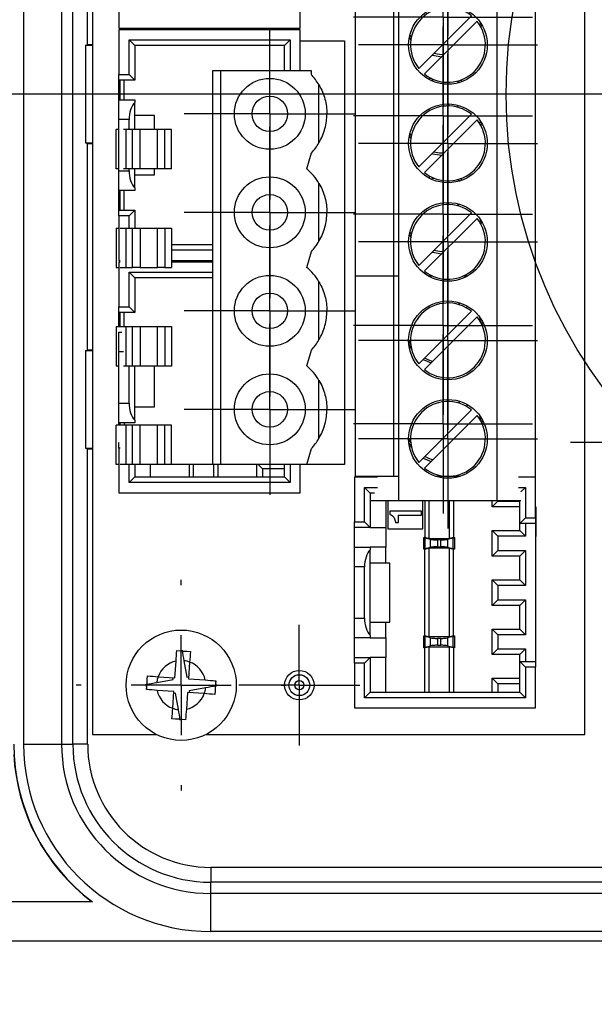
# Model space of a CAD drawing. Header units: millimetres. Extents: x 19 to 819, y 19 to 629.
# Tile 5 of 17: x 147 to 176, y 345 to 395. Entities that reach past the tile are written whole.
import ezdxf

# ---------------------------------------------------------------- set-up
doc = ezdxf.new("R2010")
doc.units = ezdxf.units.MM
doc.header["$LTSCALE"] = 3
doc.linetypes.add('SLD-Center', pattern=[19.05, 15.24, -1.27, 1.27, -1.27])
doc.linetypes.add('SLD-Solid', pattern=[0])
doc.layers.add('CENTER', color=40, linetype='SLD-Center')
doc.layers.add('DIMENSIONS', color=140, linetype='SLD-Solid', lineweight=25)
doc.styles.add('SLDTEXTSTYLE0', font='TXT', dxfattribs={"width": 0.7})
doc.dimstyles.new('SLDDIMSTYLE1', dxfattribs={"dimtxt": 6.474023, "dimasz": 9.906, "dimexe": 0, "dimexo": 0.0625, "dimgap": 1.618506, "dimtad": 0, "dimtih": 1, "dimtoh": 1, "dimdec": 1, "dimrnd": 1e-09, "dimzin": 12, "dimdsep": 46, "dimtxsty": 'SLDTEXTSTYLE0', "dimsah": 1, "dimcen": 0.09, "dimadec": 0, "dimazin": 3, "dimtfac": 1, "dimtdec": 1, "dimtofl": 0, "dimtmove": 0, "dimatfit": 3, "dimfxl": 0, "dimfrac": 2, "dimtolj": 1, "dimtzin": 12, "dimarcsym": 0})
doc.dimstyles.new('SLDDIMSTYLE2', dxfattribs={"dimtxt": 6.474023, "dimasz": 9.906, "dimexe": 0, "dimexo": 0.0625, "dimgap": 1.618506, "dimtad": 0, "dimtih": 1, "dimtoh": 1, "dimdec": 1, "dimrnd": 1e-09, "dimzin": 4, "dimdsep": 46, "dimtxsty": 'SLDTEXTSTYLE0', "dimsah": 1, "dimcen": 0.09, "dimadec": 0, "dimazin": 1, "dimtfac": 1, "dimtdec": 1, "dimtofl": 0, "dimtmove": 0, "dimatfit": 3, "dimfxl": 0, "dimfrac": 2, "dimtolj": 1, "dimtzin": 12, "dimarcsym": 0})
doc.dimstyles.new('SLDDIMSTYLE5', dxfattribs={"dimtxt": 6.474023, "dimasz": 9.906, "dimexe": 0, "dimexo": 0.0625, "dimgap": 1.618506, "dimtad": 0, "dimtih": 1, "dimtoh": 1, "dimdec": 1, "dimrnd": 1e-09, "dimzin": 12, "dimdsep": 46, "dimtxsty": 'SLDTEXTSTYLE0', "dimsah": 1, "dimcen": 0.09, "dimadec": 0, "dimazin": 3, "dimtfac": 1, "dimtdec": 1, "dimtmove": 0, "dimatfit": 0, "dimfxl": 0, "dimfrac": 2, "dimtolj": 1, "dimtzin": 12, "dimarcsym": 0})

# ---------------------------------------------------------------- blocks, each defined once
blk = doc.blocks.new('_D_1')
at = {"layer": 'DIMENSIONS'}
for p, q in [((196.445, 387.836), (196.445, 265.835)), ((134.694, 366.485), (134.694, 265.835)), ((98.294, 275.36), (96.12, 275.36)), ((96.12, 275.36), (96.12, 265.07)), ((117.532, 275.36), (119.706, 275.36)), ((119.706, 275.36), (119.706, 265.07)), ((134.694, 275.36), (126.304, 275.36)), ((196.445, 275.36), (134.694, 275.36)), ((96.12, 265.07), (98.294, 265.07)), ((119.706, 265.07), (117.532, 265.07))]:
    blk.add_line(p, q, dxfattribs=at)
for points in [[(134.694, 275.36), (144.6, 273.836), (144.6, 276.884)], [(196.445, 275.36), (186.539, 276.884), (186.539, 273.836)]]:
    blk.add_solid(points, dxfattribs=at)
at = {"layer": 'DIMENSIONS', "char_height": 6.35, "attachment_point": 1, "style": 'SLDTEXTSTYLE0'}
for s, insert in [('61.8', (98.294, 284.995)), ('2.43', (98.294, 273.256))]:
    blk.add_mtext(s, dxfattribs=dict(at, insert=insert))
blk = doc.blocks.new('_D_2')
at = {"layer": 'DIMENSIONS'}
for p, q in [((176.481, 391.646), (85.233, 391.646)), ((94.758, 391.646), (94.758, 348.646)), ((192.635, 391.646), (181.053, 391.646)), ((132.408, 348.646), (85.233, 348.646)), ((94.758, 327.896), (94.758, 348.646)), ((44.801, 327.896), (42.627, 327.896)), ((42.627, 327.896), (42.627, 317.607)), ((64.04, 327.896), (66.214, 327.896)), ((66.214, 327.896), (66.214, 317.607)), ((75.708, 327.896), (94.758, 327.896)), ((42.627, 317.607), (44.801, 317.607)), ((66.214, 317.607), (64.04, 317.607))]:
    blk.add_line(p, q, dxfattribs=at)
for points in [[(94.758, 391.646), (93.234, 381.74), (96.282, 381.74)], [(94.758, 348.646), (96.282, 358.552), (93.234, 358.552)]]:
    blk.add_solid(points, dxfattribs=at)
at = {"layer": 'DIMENSIONS', "char_height": 6.35, "attachment_point": 1, "style": 'SLDTEXTSTYLE0'}
for s, insert in [('43.0', (44.801, 337.531)), ('1.69', (44.801, 325.792))]:
    blk.add_mtext(s, dxfattribs=dict(at, insert=insert))
blk = doc.blocks.new('_D_5')
at = {"layer": 'DIMENSIONS'}
for p, q in [((189.445, 387.836), (189.445, 297.376)), ((134.694, 366.485), (134.694, 297.376)), ((95.023, 306.901), (92.849, 306.901)), ((92.849, 306.901), (92.849, 296.612)), ((114.261, 306.901), (116.435, 306.901)), ((116.435, 306.901), (116.435, 296.612)), ((134.694, 306.901), (123.033, 306.901)), ((189.445, 306.901), (134.694, 306.901)), ((92.849, 296.612), (95.023, 296.612)), ((116.435, 296.612), (114.261, 296.612))]:
    blk.add_line(p, q, dxfattribs=at)
for points in [[(134.694, 306.901), (144.6, 305.377), (144.6, 308.425)], [(189.445, 306.901), (179.539, 308.425), (179.539, 305.377)]]:
    blk.add_solid(points, dxfattribs=at)
at = {"layer": 'DIMENSIONS', "char_height": 6.35, "attachment_point": 1, "style": 'SLDTEXTSTYLE0'}
for s, insert in [('54.8', (95.023, 316.536)), ('2.16', (95.023, 304.798))]:
    blk.add_mtext(s, dxfattribs=dict(at, insert=insert))
blk = doc.blocks.new('_D_7')
at = {"layer": 'DIMENSIONS'}
for p, q in [((178.767, 381.819), (178.767, 550.387)), ((214.123, 381.819), (214.123, 550.387)), ((178.767, 540.862), (159.717, 540.862)), ((186.829, 540.862), (184.655, 540.862)), ((184.655, 540.862), (184.655, 530.573)), ((206.067, 540.862), (208.241, 540.862)), ((208.241, 540.862), (208.241, 530.573)), ((214.123, 540.862), (233.173, 540.862)), ((184.655, 530.573), (186.829, 530.573)), ((208.241, 530.573), (206.067, 530.573))]:
    blk.add_line(p, q, dxfattribs=at)
for points in [[(178.767, 540.862), (168.861, 542.386), (168.861, 539.338)], [(214.123, 540.862), (224.029, 539.338), (224.029, 542.386)]]:
    blk.add_solid(points, dxfattribs=at)
at = {"layer": 'DIMENSIONS', "char_height": 6.35, "attachment_point": 1, "style": 'SLDTEXTSTYLE0'}
for s, insert in [('35.4', (186.829, 550.497)), ('1.39', (186.829, 538.759))]:
    blk.add_mtext(s, dxfattribs=dict(at, insert=insert))
blk = doc.blocks.new('_D_9')
at = {"layer": 'DIMENSIONS'}
for p, q in [((185.635, 477.646), (85.233, 477.646)), ((94.758, 477.646), (94.758, 448.141)), ((85.139, 436.402), (82.965, 436.402)), ((82.965, 436.402), (82.965, 426.113)), ((104.377, 436.402), (106.551, 436.402)), ((106.551, 436.402), (106.551, 426.113)), ((82.965, 426.113), (85.139, 426.113)), ((106.551, 426.113), (104.377, 426.113)), ((94.758, 391.646), (94.758, 424.663)), ((185.635, 391.646), (85.233, 391.646))]:
    blk.add_line(p, q, dxfattribs=at)
for points in [[(94.758, 477.646), (93.234, 467.74), (96.282, 467.74)], [(94.758, 391.646), (96.282, 401.552), (93.234, 401.552)]]:
    blk.add_solid(points, dxfattribs=at)
at = {"layer": 'DIMENSIONS', "char_height": 6.35, "attachment_point": 1, "style": 'SLDTEXTSTYLE0'}
for s, insert in [('86.0', (85.139, 446.037)), ('3.39', (85.139, 434.298))]:
    blk.add_mtext(s, dxfattribs=dict(at, insert=insert))
blk = doc.blocks.new('SW_CENTERMARKSYMBOL_1')
at = {"layer": 'CENTER', "color": 0}
for p, q in [((0, 2.54), (0, 4.54)), ((0, 0), (0, 2.54)), ((-2.54, 0), (-4.54, 0)), ((0, 0), (-2.54, 0)), ((0, 0), (0, -2.54)), ((0, 0), (2.54, 0)), ((2.54, 0), (4.54, 0)), ((0, -2.54), (0, -4.54))]:
    blk.add_line(p, q, dxfattribs=at)
blk = doc.blocks.new('SW_CENTERMARKSYMBOL_2')
at = {"layer": 'CENTER', "color": 0}
for p, q in [((0, 2.54), (0, 4.54)), ((0, 0), (0, 2.54)), ((-2.54, 0), (-4.54, 0)), ((0, 0), (-2.54, 0)), ((0, 0), (0, -2.54)), ((0, 0), (2.54, 0)), ((2.54, 0), (4.54, 0)), ((0, -2.54), (0, -4.54))]:
    blk.add_line(p, q, dxfattribs=at)
blk = doc.blocks.new('SW_CENTERMARKSYMBOL_3')
at = {"layer": 'CENTER', "color": 0}
for p, q in [((0, 2.54), (0, 4.54)), ((0, 0), (0, 2.54)), ((-2.54, 0), (-4.54, 0)), ((0, 0), (-2.54, 0)), ((0, 0), (0, -2.54)), ((0, 0), (2.54, 0)), ((2.54, 0), (4.54, 0)), ((0, -2.54), (0, -4.54))]:
    blk.add_line(p, q, dxfattribs=at)
blk = doc.blocks.new('SW_CENTERMARKSYMBOL_4')
at = {"layer": 'CENTER', "color": 0}
for p, q in [((0, 2.54), (0, 4.54)), ((0, 0), (0, 2.54)), ((-2.54, 0), (-4.54, 0)), ((0, 0), (-2.54, 0)), ((0, 0), (0, -2.54)), ((0, 0), (2.54, 0)), ((2.54, 0), (4.54, 0)), ((0, -2.54), (0, -4.54))]:
    blk.add_line(p, q, dxfattribs=at)
blk = doc.blocks.new('SW_CENTERMARKSYMBOL_5')
at = {"layer": 'CENTER', "color": 0}
for p, q in [((0, 2.54), (0, 4.54)), ((0, 0), (0, 2.54)), ((-2.54, 0), (-4.54, 0)), ((0, 0), (-2.54, 0)), ((0, 0), (0, -2.54)), ((0, 0), (2.54, 0)), ((2.54, 0), (4.54, 0)), ((0, -2.54), (0, -4.54))]:
    blk.add_line(p, q, dxfattribs=at)
blk = doc.blocks.new('SW_CENTERMARKSYMBOL_6')
at = {"layer": 'CENTER', "color": 0}
for p, q in [((0, 2.54), (0, 4.54)), ((0, 0), (0, 2.54)), ((-2.54, 0), (-4.54, 0)), ((0, 0), (-2.54, 0)), ((0, 0), (0, -2.54)), ((0, 0), (2.54, 0)), ((2.54, 0), (4.54, 0)), ((0, -2.54), (0, -4.54))]:
    blk.add_line(p, q, dxfattribs=at)
blk = doc.blocks.new('SW_CENTERMARKSYMBOL_9')
at = {"layer": 'CENTER', "color": 0}
for p, q in [((0, 2.54), (0, 4.34)), ((0, 0), (0, 2.54)), ((-2.54, 0), (-4.34, 0)), ((0, 0), (-2.54, 0)), ((0, 0), (0, -2.54)), ((0, 0), (2.54, 0)), ((2.54, 0), (4.34, 0)), ((0, -2.54), (0, -4.34))]:
    blk.add_line(p, q, dxfattribs=at)
blk = doc.blocks.new('SW_CENTERMARKSYMBOL_10')
at = {"layer": 'CENTER', "color": 0}
for p, q in [((0, 2.54), (0, 4.34)), ((0, 0), (0, 2.54)), ((-2.54, 0), (-4.34, 0)), ((0, 0), (-2.54, 0)), ((0, 0), (0, -2.54)), ((0, 0), (2.54, 0)), ((2.54, 0), (4.34, 0)), ((0, -2.54), (0, -4.34))]:
    blk.add_line(p, q, dxfattribs=at)
blk = doc.blocks.new('SW_CENTERMARKSYMBOL_11')
at = {"layer": 'CENTER', "color": 0}
for p, q in [((0, 2.54), (0, 4.34)), ((0, 0), (0, 2.54)), ((-2.54, 0), (-4.34, 0)), ((0, 0), (-2.54, 0)), ((0, 0), (0, -2.54)), ((0, 0), (2.54, 0)), ((2.54, 0), (4.34, 0)), ((0, -2.54), (0, -4.34))]:
    blk.add_line(p, q, dxfattribs=at)
blk = doc.blocks.new('SW_CENTERMARKSYMBOL_12')
at = {"layer": 'CENTER', "color": 0}
for p, q in [((0, 2.54), (0, 4.34)), ((0, 0), (0, 2.54)), ((-2.54, 0), (-4.34, 0)), ((0, 0), (-2.54, 0)), ((0, 0), (0, -2.54)), ((0, 0), (2.54, 0)), ((2.54, 0), (4.34, 0)), ((0, -2.54), (0, -4.34))]:
    blk.add_line(p, q, dxfattribs=at)
blk = doc.blocks.new('SW_CENTERMARKSYMBOL_16')
at = {"layer": 'CENTER', "color": 0}
for p, q in [((0, 2.54), (0, 3.069)), ((0, 0), (0, 2.54)), ((-2.54, 0), (-3.069, 0)), ((0, 0), (-2.54, 0)), ((0, 0), (0, -2.54)), ((0, 0), (2.54, 0)), ((2.54, 0), (3.069, 0)), ((0, -2.54), (0, -3.069))]:
    blk.add_line(p, q, dxfattribs=at)
blk = doc.blocks.new('SW_CENTERMARKSYMBOL_22')
at = {"layer": 'CENTER', "color": 0}
for p, q in [((0, 2.54), (0, 4.04)), ((0, 0), (0, 2.54)), ((-2.54, 0), (-4.04, 0)), ((0, 0), (-2.54, 0)), ((0, 0), (0, -2.54)), ((0, 0), (2.54, 0)), ((2.54, 0), (4.04, 0)), ((0, -2.54), (0, -4.04))]:
    blk.add_line(p, q, dxfattribs=at)
blk = doc.blocks.new('SW_CENTERMARKSYMBOL_26')
at = {"layer": 'CENTER', "color": 0}
for p, q in [((0, 5.08), (0, 5.34)), ((0, 0), (0, 2.54)), ((-5.08, 0), (-5.34, 0)), ((0, 0), (-2.54, 0)), ((0, 0), (0, -2.54)), ((0, 0), (2.54, 0)), ((5.08, 0), (5.34, 0)), ((0, -5.08), (0, -5.34))]:
    blk.add_line(p, q, dxfattribs=at)
blk = doc.blocks.new('SW_CENTERMARKSYMBOL_27')
at = {"layer": 'CENTER', "color": 0}
for p, q in [((0, 2.54), (0, 4.54)), ((0, 0), (0, 2.54)), ((-2.54, 0), (-4.54, 0)), ((0, 0), (-2.54, 0)), ((0, 0), (0, -2.54)), ((0, 0), (2.54, 0)), ((2.54, 0), (4.54, 0)), ((0, -2.54), (0, -4.54))]:
    blk.add_line(p, q, dxfattribs=at)
blk = doc.blocks.new('SW_CENTERMARKSYMBOL_28')
at = {"layer": 'CENTER', "color": 0}
for p, q in [((0, 2.54), (0, 4.54)), ((0, 0), (0, 2.54)), ((-2.54, 0), (-4.54, 0)), ((0, 0), (-2.54, 0)), ((0, 0), (0, -2.54)), ((0, 0), (2.54, 0)), ((2.54, 0), (4.54, 0)), ((0, -2.54), (0, -4.54))]:
    blk.add_line(p, q, dxfattribs=at)
blk = doc.blocks.new('SW_CENTERMARKSYMBOL_29')
at = {"layer": 'CENTER', "color": 0}
for p, q in [((0, 2.54), (0, 4.54)), ((0, 0), (0, 2.54)), ((-2.54, 0), (-4.54, 0)), ((0, 0), (-2.54, 0)), ((0, 0), (0, -2.54)), ((0, 0), (2.54, 0)), ((2.54, 0), (4.54, 0)), ((0, -2.54), (0, -4.54))]:
    blk.add_line(p, q, dxfattribs=at)
blk = doc.blocks.new('SW_CENTERMARKSYMBOL_35')
at = {"layer": 'CENTER', "color": 0}
for p, q in [((0, 2.54), (0, 4.54)), ((0, 0), (0, 2.54)), ((-2.54, 0), (-4.54, 0)), ((0, 0), (-2.54, 0)), ((0, 0), (0, -2.54)), ((0, 0), (2.54, 0)), ((2.54, 0), (4.54, 0)), ((0, -2.54), (0, -4.54))]:
    blk.add_line(p, q, dxfattribs=at)
blk = doc.blocks.new('SW_CENTERMARKSYMBOL_36')
at = {"layer": 'CENTER', "color": 0}
for p, q in [((0, 2.54), (0, 4.54)), ((0, 0), (0, 2.54)), ((-2.54, 0), (-4.54, 0)), ((0, 0), (-2.54, 0)), ((0, 0), (0, -2.54)), ((0, 0), (2.54, 0)), ((2.54, 0), (4.54, 0)), ((0, -2.54), (0, -4.54))]:
    blk.add_line(p, q, dxfattribs=at)

msp = doc.modelspace()

# ---------------------------------------------------------------- linework, layer by layer
for p, q in [((146.94, 424.646), (146.94, 358.646)), ((148.871, 424.646), (148.871, 358.646)), ((149.445, 358.646), (149.445, 424.646)), ((150.445, 424.146), (150.445, 359.146)), ((175.445, 359.146), (175.445, 424.146)), ((163.795, 382.406), (163.795, 423.046)), ((165.745, 382.406), (165.745, 423.046)), ((165.995, 371.006), (165.995, 411.646)), ((170.995, 371.006), (170.995, 411.646)), ((172.945, 372.196), (172.945, 411.646)), ((150.195, 394.146), (150.195, 404.646)), ((151.785, 397.258), (151.785, 394.996)), ((160.985, 394.996), (160.985, 397.058)), ((169.69, 395.624), (167.017, 392.952)), ((167.3, 392.669), (169.972, 395.341)), ((151.785, 394.996), (160.985, 394.996)), ((160.985, 394.906), (151.785, 394.906)), ((151.785, 394.906), (151.785, 392.645)), ((160.985, 392.846), (160.985, 394.906)), ((152.296, 394.395), (160.474, 394.395)), ((152.296, 394.395), (152.585, 394.106)), ((152.296, 392.645), (152.296, 394.395)), ((160.474, 394.395), (160.185, 394.106)), ((160.474, 394.395), (160.474, 392.846)), ((160.985, 394.346), (163.245, 394.346)), ((163.245, 394.346), (163.245, 372.846)), ((166.53, 394.518), (166.611, 394.393)), ((166.635, 394.537), (166.563, 394.663)), ((150.082, 394.118), (150.195, 394.146)), ((150.082, 394.118), (150.082, 389.175)), ((150.445, 394.118), (150.082, 394.118)), ((150.445, 394.146), (150.195, 394.146)), ((160.185, 394.106), (152.585, 394.106)), ((152.585, 394.106), (152.585, 392.356)), ((160.185, 392.846), (160.185, 394.106)), ((156.545, 372.846), (156.545, 392.846)), ((156.545, 392.846), (156.945, 392.846)), ((156.945, 392.846), (156.945, 372.846)), ((156.945, 392.846), (161.545, 392.846)), ((161.545, 392.846), (161.545, 392.646)), ((151.785, 392.645), (152.296, 392.645)), ((151.785, 392.356), (151.785, 392.645)), ((152.585, 392.356), (151.785, 392.356)), ((151.785, 391.356), (151.785, 392.356)), ((151.845, 391.356), (151.845, 392.356)), ((152.045, 391.356), (152.045, 392.356)), ((152.296, 392.645), (152.585, 392.356)), ((167.636, 392.451), (167.509, 392.406)), ((167.629, 392.344), (167.776, 392.387)), ((169.231, 392.286), (169.111, 392.349)), ((161.945, 389.177), (161.945, 392.116)), ((168.964, 392.305), (169.104, 392.241)), ((151.785, 391.356), (152.585, 391.356)), ((151.785, 390.356), (151.785, 391.356)), ((152.585, 391.356), (152.585, 391.222)), ((152.585, 390.556), (152.585, 391.222)), ((168.561, 391.145), (168.462, 391.046)), ((168.968, 390.986), (169.049, 391.068)), ((152.296, 390.356), (151.785, 390.356)), ((151.785, 387.756), (151.785, 390.356)), ((152.296, 389.846), (152.296, 390.356)), ((152.585, 389.846), (152.585, 390.556)), ((153.585, 390.556), (152.585, 390.556)), ((153.585, 389.846), (153.585, 390.556)), ((169.69, 390.624), (167.017, 387.952)), ((167.3, 387.669), (169.972, 390.341)), ((151.645, 387.846), (151.645, 389.846)), ((151.785, 389.846), (151.645, 389.846)), ((152.145, 389.846), (152.01, 389.846)), ((152.145, 387.846), (152.145, 389.846)), ((152.467, 389.846), (152.145, 389.846)), ((152.467, 387.846), (152.467, 389.846)), ((152.854, 389.846), (152.467, 389.846)), ((152.854, 387.846), (152.854, 389.846)), ((153.736, 389.846), (152.854, 389.846)), ((153.736, 387.846), (153.736, 389.846)), ((154.122, 389.846), (153.736, 389.846)), ((154.122, 387.846), (154.122, 389.846)), ((154.445, 389.846), (154.122, 389.846)), ((154.445, 387.846), (154.445, 389.846)), ((166.53, 389.518), (166.611, 389.393)), ((166.635, 389.537), (166.563, 389.663)), ((150.082, 389.175), (150.195, 389.146)), ((150.082, 389.175), (150.445, 389.175)), ((150.195, 378.646), (150.195, 389.146)), ((150.195, 389.146), (150.445, 389.146)), ((161.326, 387.853), (161.556, 388.658)), ((151.785, 387.846), (151.645, 387.846)), ((152.145, 387.846), (152.01, 387.846)), ((152.467, 387.846), (152.145, 387.846)), ((152.296, 387.756), (152.296, 387.846)), ((152.854, 387.846), (152.467, 387.846)), ((152.585, 387.556), (152.585, 387.846)), ((153.736, 387.846), (152.854, 387.846)), ((153.585, 387.556), (153.585, 387.846)), ((154.122, 387.846), (153.736, 387.846)), ((154.445, 387.846), (154.122, 387.846)), ((151.785, 387.756), (152.296, 387.756)), ((151.785, 386.756), (151.785, 387.756)), ((152.585, 386.89), (152.585, 387.556)), ((152.585, 387.556), (153.585, 387.556)), ((167.636, 387.451), (167.509, 387.406)), ((167.629, 387.344), (167.776, 387.387)), ((169.231, 387.286), (169.111, 387.349)), ((152.585, 386.89), (152.585, 386.756)), ((161.945, 384.177), (161.945, 387.116)), ((168.964, 387.305), (169.104, 387.241)), ((152.585, 386.756), (151.785, 386.756)), ((151.785, 385.756), (151.785, 386.756)), ((151.845, 385.756), (151.845, 386.756)), ((152.045, 385.756), (152.045, 386.756)), ((168.561, 386.145), (168.462, 386.046)), ((168.968, 385.986), (169.049, 386.068)), ((151.785, 385.756), (152.585, 385.756)), ((151.785, 385.468), (151.785, 385.756)), ((152.296, 385.468), (151.785, 385.468)), ((151.785, 385.468), (151.785, 383.206)), ((152.585, 385.756), (152.296, 385.468)), ((152.296, 384.846), (152.296, 385.468)), ((152.585, 385.756), (152.585, 384.846)), ((169.69, 385.624), (167.017, 382.952)), ((167.3, 382.669), (169.972, 385.341)), ((151.645, 384.846), (151.645, 382.846)), ((151.645, 384.846), (151.785, 384.846)), ((151.845, 384.846), (152.145, 384.846)), ((152.145, 382.846), (152.145, 384.846)), ((152.145, 384.846), (152.467, 384.846)), ((152.467, 382.846), (152.467, 384.846)), ((152.467, 384.846), (152.854, 384.846)), ((152.854, 384.846), (152.854, 382.846)), ((152.854, 384.846), (153.736, 384.846)), ((153.736, 382.846), (153.736, 384.846)), ((153.736, 384.846), (154.122, 384.846)), ((154.122, 384.846), (154.122, 382.846)), ((154.122, 384.846), (154.445, 384.846)), ((154.445, 384.846), (154.445, 382.846)), ((166.53, 384.518), (166.611, 384.393)), ((166.635, 384.537), (166.563, 384.663)), ((154.445, 384.006), (156.545, 384.006)), ((156.545, 383.718), (154.445, 383.718)), ((161.326, 382.853), (161.556, 383.658)), ((151.645, 382.846), (151.785, 382.846)), ((151.785, 383.206), (151.845, 383.206)), ((151.845, 383.116), (151.785, 383.116)), ((151.785, 383.116), (151.785, 380.855)), ((151.845, 382.846), (152.145, 382.846)), ((152.145, 382.846), (152.467, 382.846)), ((152.854, 382.846), (152.467, 382.846)), ((152.854, 382.846), (153.736, 382.846)), ((154.122, 382.846), (153.736, 382.846)), ((154.122, 382.846), (154.445, 382.846)), ((154.445, 383.206), (156.545, 383.206)), ((156.545, 383.116), (154.445, 383.116)), ((152.296, 382.605), (156.545, 382.605)), ((152.296, 380.855), (152.296, 382.605)), ((152.296, 382.605), (152.585, 382.316)), ((165.745, 382.406), (163.795, 382.406)), ((163.795, 372.246), (163.795, 382.406)), ((165.745, 382.406), (163.795, 382.406)), ((165.964, 382.406), (165.745, 382.406)), ((165.745, 372.246), (165.745, 382.406)), ((165.964, 382.406), (165.745, 382.406)), ((167.732, 382.406), (167.509, 382.406)), ((167.732, 382.406), (167.509, 382.406)), ((169.481, 382.406), (169.258, 382.406)), ((169.481, 382.406), (169.258, 382.406)), ((156.545, 382.316), (152.585, 382.316)), ((152.585, 382.316), (152.585, 380.566)), ((161.945, 379.177), (161.945, 382.116)), ((151.785, 380.855), (152.296, 380.855)), ((151.785, 380.566), (151.785, 380.855)), ((152.296, 380.855), (152.585, 380.566)), ((169.106, 381.051), (169.026, 380.97)), ((169.425, 380.803), (169.498, 380.877)), ((152.585, 380.566), (151.785, 380.566)), ((151.785, 379.846), (151.785, 380.566)), ((151.845, 379.846), (151.845, 380.566)), ((152.045, 379.846), (152.045, 380.566)), ((169.69, 380.624), (167.017, 377.952)), ((167.3, 377.669), (169.972, 380.341)), ((170.093, 380.349), (170.134, 380.107)), ((151.645, 379.846), (151.645, 377.846)), ((151.645, 379.846), (152.145, 379.846)), ((152.145, 377.846), (152.145, 379.846)), ((152.145, 379.846), (152.467, 379.846)), ((152.467, 377.846), (152.467, 379.846)), ((152.467, 379.846), (152.854, 379.846)), ((152.854, 379.846), (152.854, 377.846)), ((152.854, 379.846), (153.736, 379.846)), ((153.736, 377.846), (153.736, 379.846)), ((153.736, 379.846), (154.122, 379.846)), ((154.122, 379.846), (154.122, 377.846)), ((154.122, 379.846), (154.445, 379.846)), ((154.445, 379.846), (154.445, 377.846)), ((151.785, 379.566), (151.923, 379.566)), ((151.785, 378.566), (151.785, 379.566)), ((166.606, 378.946), (166.495, 379.166)), ((166.508, 378.914), (166.647, 378.703)), ((150.082, 378.618), (150.195, 378.646)), ((150.082, 378.618), (150.082, 373.675)), ((150.445, 378.618), (150.082, 378.618)), ((150.445, 378.646), (150.195, 378.646)), ((151.785, 375.966), (151.785, 378.566)), ((152.01, 378.566), (151.785, 378.566)), ((161.326, 377.853), (161.556, 378.658)), ((151.785, 377.846), (151.645, 377.846)), ((152.145, 377.846), (152.01, 377.846)), ((152.467, 377.846), (152.145, 377.846)), ((152.296, 375.966), (152.296, 377.846)), ((152.854, 377.846), (152.467, 377.846)), ((152.585, 375.766), (152.585, 377.846)), ((153.736, 377.846), (152.854, 377.846)), ((153.585, 375.766), (153.585, 377.846)), ((154.122, 377.846), (153.736, 377.846)), ((154.445, 377.846), (154.122, 377.846)), ((167.242, 378.176), (167.634, 378.002)), ((161.945, 374.177), (161.945, 377.116)), ((151.785, 375.966), (152.296, 375.966)), ((151.785, 374.966), (151.785, 375.966)), ((169.106, 376.051), (169.026, 375.97)), ((169.425, 375.803), (169.498, 375.877)), ((152.585, 375.1), (152.585, 375.766)), ((152.585, 375.766), (153.585, 375.766)), ((169.69, 375.624), (167.017, 372.952)), ((167.3, 372.669), (169.972, 375.341)), ((170.093, 375.349), (170.134, 375.107)), ((151.645, 372.846), (151.645, 374.846)), ((152.145, 374.846), (151.645, 374.846)), ((152.585, 374.966), (151.785, 374.966)), ((151.785, 374.846), (151.785, 374.966)), ((151.845, 374.846), (151.845, 374.966)), ((152.045, 374.966), (152.045, 374.846)), ((152.145, 372.846), (152.145, 374.846)), ((152.467, 374.846), (152.145, 374.846)), ((152.467, 372.846), (152.467, 374.846)), ((152.854, 374.846), (152.467, 374.846)), ((152.585, 375.1), (152.585, 374.966)), ((152.854, 372.846), (152.854, 374.846)), ((153.736, 374.846), (152.854, 374.846)), ((153.736, 372.846), (153.736, 374.846)), ((154.122, 374.846), (153.736, 374.846)), ((154.122, 372.846), (154.122, 374.846)), ((154.445, 374.846), (154.122, 374.846)), ((154.445, 372.846), (154.445, 374.846)), ((151.785, 373.966), (151.801, 373.966)), ((151.785, 373.678), (151.785, 373.966)), ((166.606, 373.946), (166.495, 374.166)), ((166.508, 373.914), (166.647, 373.703)), ((150.082, 373.675), (150.195, 373.646)), ((150.082, 373.675), (150.445, 373.675)), ((150.195, 358.646), (150.195, 373.646)), ((150.195, 373.646), (150.445, 373.646)), ((151.845, 373.678), (151.785, 373.678)), ((151.785, 373.678), (151.785, 371.416)), ((161.326, 372.853), (161.556, 373.658)), ((151.785, 372.846), (151.645, 372.846)), ((152.145, 372.846), (151.845, 372.846)), ((152.467, 372.846), (152.145, 372.846)), ((152.296, 371.928), (152.296, 372.846)), ((152.854, 372.846), (152.467, 372.846)), ((152.585, 372.846), (152.585, 372.216)), ((153.736, 372.846), (152.854, 372.846)), ((153.385, 372.216), (153.385, 372.846)), ((154.122, 372.846), (153.736, 372.846)), ((154.445, 372.846), (154.122, 372.846)), ((156.545, 372.846), (154.445, 372.846)), ((155.36, 372.216), (155.36, 372.846)), ((155.562, 372.846), (155.562, 372.216)), ((156.945, 372.846), (156.545, 372.846)), ((156.608, 372.216), (156.608, 372.846)), ((156.81, 372.846), (156.81, 372.216)), ((161.334, 372.846), (156.945, 372.846)), ((158.785, 372.216), (158.785, 372.846)), ((158.855, 372.846), (159.074, 372.628)), ((160.185, 372.216), (160.185, 372.846)), ((160.474, 372.846), (160.474, 371.928)), ((160.985, 371.416), (160.985, 372.846)), ((163.245, 372.846), (161.334, 372.846)), ((167.242, 373.176), (167.634, 373.002)), ((160.185, 372.628), (159.074, 372.628)), ((159.074, 372.628), (159.074, 372.216)), ((152.585, 372.216), (152.296, 371.928)), ((160.474, 371.928), (152.296, 371.928)), ((152.585, 372.216), (160.185, 372.216)), ((160.185, 372.216), (160.474, 371.928)), ((164.912, 372.196), (163.745, 372.196)), ((163.745, 372.196), (163.745, 369.935)), ((165.745, 372.246), (163.795, 372.246)), ((164.045, 372.196), (164.045, 372.246)), ((165.964, 372.246), (165.745, 372.246)), ((169.119, 372.246), (167.87, 372.246)), ((172.945, 372.196), (172.078, 372.196)), ((172.945, 370.135), (172.945, 372.196)), ((151.785, 371.416), (160.985, 371.416)), ((164.256, 371.685), (164.912, 371.685)), ((164.256, 369.935), (164.256, 371.685)), ((164.256, 371.685), (164.545, 371.396)), ((164.757, 371.396), (164.545, 371.396)), ((164.545, 371.396), (164.545, 369.646)), ((172.078, 371.685), (172.434, 371.685)), ((172.434, 371.685), (172.202, 371.454)), ((172.434, 371.685), (172.434, 370.135)), ((165.995, 371.006), (164.545, 371.006)), ((165.345, 371.006), (165.345, 369.646)), ((165.445, 371.006), (165.445, 369.576)), ((170.995, 371.006), (165.995, 371.006)), ((167.22, 369.576), (167.22, 371.006)), ((167.32, 371.006), (167.32, 369.146)), ((167.522, 371.006), (167.522, 369.096)), ((168.568, 369.096), (168.568, 371.006)), ((168.77, 371.006), (168.77, 369.14)), ((170.745, 370.696), (170.745, 371.006)), ((170.745, 370.696), (171.034, 370.985)), ((172.202, 371.006), (170.995, 371.006)), ((171.034, 371.006), (171.034, 370.985)), ((171.034, 370.985), (172.145, 370.985)), ((172.145, 369.846), (172.145, 371.006)), ((165.545, 370.476), (165.545, 370.316)), ((167.145, 370.476), (165.545, 370.476)), ((167.145, 370.276), (167.145, 370.476)), ((172.145, 370.696), (170.745, 370.696)), ((172.945, 370.696), (172.965, 370.696)), ((172.965, 370.678), (172.945, 370.678)), ((172.945, 370.397), (172.965, 370.397)), ((172.965, 370.352), (172.945, 370.352)), ((172.965, 370.696), (172.965, 370.678)), ((172.965, 370.678), (172.965, 370.397)), ((172.965, 370.397), (172.965, 370.352)), ((172.965, 370.352), (172.965, 370.273)), ((163.745, 369.935), (164.256, 369.935)), ((163.745, 369.646), (163.745, 369.935)), ((164.256, 369.935), (164.545, 369.646)), ((165.545, 370.316), (165.605, 370.296)), ((165.605, 370.296), (165.685, 370.236)), ((165.685, 370.236), (165.745, 370.176)), ((165.745, 370.176), (165.785, 370.096)), ((165.785, 370.096), (165.805, 370.036)), ((165.805, 370.036), (165.825, 369.936)), ((165.825, 369.936), (165.825, 369.896)), ((165.825, 369.896), (165.985, 369.896)), ((165.985, 370.276), (167.145, 370.276)), ((165.985, 369.896), (165.985, 370.276)), ((172.434, 370.135), (172.145, 369.846)), ((172.945, 369.846), (172.145, 369.846)), ((172.145, 369.496), (172.145, 369.846)), ((172.434, 370.135), (172.945, 370.135)), ((172.434, 369.846), (172.434, 369.208)), ((172.945, 370.273), (172.965, 370.273)), ((172.945, 370.209), (172.965, 370.209)), ((172.965, 370.191), (172.945, 370.191)), ((172.945, 370.135), (172.945, 369.846)), ((172.945, 369.903), (172.965, 369.903)), ((172.965, 369.858), (172.945, 369.858)), ((172.945, 369.846), (172.945, 362.846)), ((172.965, 370.273), (172.965, 370.209)), ((172.965, 370.209), (172.965, 370.191)), ((172.965, 370.191), (172.965, 369.903)), ((172.965, 369.903), (172.965, 369.858)), ((172.965, 369.858), (172.965, 369.264)), ((164.545, 369.646), (163.745, 369.646)), ((163.745, 368.646), (163.745, 369.646)), ((164.545, 369.646), (165.345, 369.646)), ((165.345, 369.646), (165.345, 368.646)), ((165.445, 369.576), (167.22, 369.576)), ((170.745, 368.196), (170.745, 369.496)), ((171.034, 369.208), (170.745, 369.496)), ((170.745, 369.496), (172.145, 369.496)), ((172.434, 369.208), (172.145, 369.496)), ((167.27, 369.146), (167.291, 369.146)), ((167.27, 369.135), (167.27, 369.146)), ((167.27, 368.558), (167.27, 369.135)), ((167.522, 369.096), (167.291, 369.146)), ((167.291, 369.146), (167.32, 369.146)), ((167.616, 369.046), (167.324, 369.11)), ((167.324, 369.11), (167.324, 368.583)), ((167.522, 369.096), (168.568, 369.096)), ((167.616, 368.646), (167.616, 369.046)), ((168.127, 369.021), (167.963, 369.021)), ((167.963, 369.021), (167.963, 368.671)), ((168.127, 368.671), (168.127, 369.021)), ((168.766, 369.11), (168.474, 369.046)), ((168.474, 369.046), (168.474, 368.646)), ((168.77, 369.14), (168.568, 369.096)), ((168.766, 368.583), (168.766, 369.11)), ((168.77, 369.146), (168.82, 369.146)), ((168.82, 369.146), (168.82, 369.135)), ((168.82, 369.135), (168.82, 368.558)), ((171.034, 369.208), (171.034, 368.485)), ((172.434, 369.208), (171.034, 369.208)), ((172.945, 369.264), (172.965, 369.264)), ((172.965, 369.201), (172.945, 369.201)), ((172.965, 369.264), (172.965, 369.201)), ((163.745, 368.646), (164.545, 368.646)), ((163.745, 367.646), (163.745, 368.646)), ((164.545, 368.646), (164.545, 368.512)), ((165.345, 368.646), (164.545, 368.646)), ((164.545, 367.846), (164.545, 368.512)), ((165.345, 367.846), (165.345, 368.646)), ((167.27, 368.546), (167.27, 368.558)), ((167.291, 368.546), (167.27, 368.546)), ((167.291, 368.546), (167.522, 368.596)), ((167.291, 368.546), (167.32, 368.546)), ((167.32, 364.146), (167.32, 368.546)), ((167.324, 368.583), (167.616, 368.646)), ((168.568, 368.596), (167.522, 368.596)), ((167.522, 368.596), (167.522, 364.096)), ((167.963, 368.671), (168.127, 368.671)), ((168.474, 368.646), (168.766, 368.583)), ((168.568, 368.596), (168.799, 368.546)), ((168.568, 364.096), (168.568, 368.596)), ((168.77, 364.146), (168.77, 368.546)), ((168.799, 368.546), (168.77, 368.546)), ((168.82, 368.546), (168.799, 368.546)), ((168.82, 368.558), (168.82, 368.546)), ((171.034, 368.485), (170.745, 368.196)), ((171.034, 368.485), (172.434, 368.485)), ((172.434, 368.485), (172.145, 368.196)), ((172.434, 368.485), (172.434, 366.708)), ((164.545, 364.846), (164.545, 367.846)), ((165.545, 367.846), (164.545, 367.846)), ((165.545, 364.846), (165.545, 367.846)), ((172.145, 368.196), (170.745, 368.196)), ((172.145, 366.996), (172.145, 368.196)), ((164.256, 367.646), (163.745, 367.646)), ((163.745, 365.046), (163.745, 367.646)), ((164.256, 365.046), (164.256, 367.646)), ((171.034, 366.708), (170.745, 366.996)), ((170.745, 366.996), (172.145, 366.996)), ((170.745, 365.696), (170.745, 366.996)), ((172.434, 366.708), (172.145, 366.996)), ((171.034, 366.708), (171.034, 365.985)), ((172.434, 366.708), (171.034, 366.708)), ((171.034, 365.985), (170.745, 365.696)), ((171.034, 365.985), (172.434, 365.985)), ((172.434, 365.985), (172.145, 365.696)), ((172.434, 365.985), (172.434, 364.208)), ((172.145, 365.696), (170.745, 365.696)), ((172.145, 364.496), (172.145, 365.696)), ((163.745, 365.046), (164.256, 365.046)), ((163.745, 364.046), (163.745, 365.046)), ((164.545, 364.18), (164.545, 364.846)), ((164.545, 364.846), (165.545, 364.846)), ((165.345, 364.046), (165.345, 364.846)), ((171.034, 364.208), (170.745, 364.496)), ((170.745, 364.496), (172.145, 364.496)), ((170.745, 363.196), (170.745, 364.496)), ((172.434, 364.208), (172.145, 364.496)), ((164.545, 364.046), (163.745, 364.046)), ((163.745, 363.046), (163.745, 364.046)), ((164.545, 364.18), (164.545, 364.046)), ((164.545, 364.046), (165.345, 364.046)), ((165.345, 364.046), (165.345, 363.046)), ((167.27, 364.135), (167.27, 364.146)), ((167.27, 364.146), (167.291, 364.146)), ((167.27, 363.558), (167.27, 364.135)), ((167.522, 364.096), (167.291, 364.146)), ((167.291, 364.146), (167.32, 364.146)), ((167.616, 364.046), (167.324, 364.11)), ((167.324, 364.11), (167.324, 363.583)), ((168.568, 364.096), (167.522, 364.096)), ((167.616, 363.646), (167.616, 364.046)), ((167.963, 364.021), (167.963, 363.671)), ((168.127, 364.021), (167.963, 364.021)), ((168.127, 363.671), (168.127, 364.021)), ((168.766, 364.11), (168.474, 364.046)), ((168.474, 364.046), (168.474, 363.646)), ((168.799, 364.146), (168.568, 364.096)), ((168.766, 363.583), (168.766, 364.11)), ((168.77, 364.146), (168.799, 364.146)), ((168.799, 364.146), (168.82, 364.146)), ((168.82, 364.146), (168.82, 364.135)), ((168.82, 364.135), (168.82, 363.558)), ((171.034, 364.208), (171.034, 363.485)), ((172.434, 364.208), (171.034, 364.208)), ((167.27, 363.546), (167.27, 363.558)), ((167.32, 363.546), (167.27, 363.546)), ((167.32, 363.553), (167.522, 363.596)), ((167.32, 361.296), (167.32, 363.553)), ((167.324, 363.583), (167.616, 363.646)), ((167.522, 363.596), (168.568, 363.596)), ((167.522, 363.596), (167.522, 361.296)), ((167.963, 363.671), (168.127, 363.671)), ((168.474, 363.646), (168.766, 363.583)), ((168.568, 363.596), (168.77, 363.553)), ((168.568, 361.296), (168.568, 363.596)), ((168.77, 363.553), (168.77, 361.296)), ((168.82, 363.546), (168.77, 363.546)), ((168.82, 363.558), (168.82, 363.546)), ((171.034, 363.485), (170.745, 363.196)), ((171.034, 363.485), (172.434, 363.485)), ((172.434, 363.485), (172.145, 363.196)), ((172.434, 363.485), (172.434, 362.846)), ((154.623, 362.017), (154.682, 362.868)), ((155.082, 362.889), (155.228, 362.048)), ((163.745, 363.046), (164.545, 363.046)), ((163.745, 362.758), (163.745, 363.046)), ((164.545, 363.046), (164.256, 362.758)), ((164.545, 363.046), (164.545, 361.296)), ((165.345, 363.046), (164.545, 363.046)), ((165.345, 361.296), (165.345, 363.046)), ((172.145, 363.196), (170.745, 363.196)), ((172.145, 362.846), (172.145, 363.196)), ((172.145, 361.296), (172.145, 362.846)), ((172.145, 362.846), (172.434, 362.558)), ((172.145, 362.846), (172.945, 362.846)), ((172.945, 362.846), (172.945, 362.558)), ((155.375, 362.82), (155.315, 361.968)), ((164.256, 362.758), (163.745, 362.758)), ((163.745, 362.758), (163.745, 360.496)), ((164.256, 361.008), (164.256, 362.758)), ((172.434, 362.558), (172.434, 361.008)), ((172.945, 362.558), (172.434, 362.558)), ((172.945, 360.496), (172.945, 362.558)), ((153.702, 361.784), (154.544, 361.929)), ((153.771, 362.076), (154.623, 362.017)), ((154.544, 361.929), (154.527, 362.023)), ((155.228, 362.048), (155.322, 362.064)), ((155.315, 361.968), (156.167, 361.909)), ((156.667, 361.874), (156.715, 361.6)), ((170.745, 361.996), (171.034, 361.708)), ((170.745, 361.996), (172.145, 361.996)), ((170.745, 361.296), (170.745, 361.996)), ((153.223, 361.418), (153.175, 361.692)), ((154.574, 361.324), (153.723, 361.383)), ((156.187, 361.509), (155.346, 361.363)), ((155.346, 361.363), (155.363, 361.269)), ((172.145, 361.708), (171.034, 361.708)), ((171.034, 361.708), (171.034, 361.296)), ((154.515, 360.473), (154.574, 361.324)), ((154.662, 361.245), (154.568, 361.229)), ((154.808, 360.404), (154.662, 361.245)), ((155.267, 361.276), (155.208, 360.424)), ((156.119, 361.216), (155.267, 361.276)), ((164.545, 361.296), (164.256, 361.008)), ((172.434, 361.008), (164.256, 361.008)), ((164.545, 361.296), (172.145, 361.296)), ((172.145, 361.296), (172.434, 361.008)), ((163.745, 360.496), (172.945, 360.496)), ((150.445, 359.146), (153.684, 359.146)), ((156.206, 359.146), (175.445, 359.146)), ((146.94, 358.646), (148.871, 358.646)), ((148.871, 358.646), (149.445, 358.646)), ((150.195, 358.646), (149.445, 358.646)), ((156.445, 352.397), (156.445, 351.646)), ((222.445, 352.397), (156.445, 352.397)), ((156.445, 351.073), (156.445, 351.646)), ((222.445, 351.646), (156.445, 351.646)), ((156.445, 349.141), (156.445, 351.073)), ((222.445, 351.073), (156.445, 351.073)), ((140.873, 350.664), (150.393, 350.664)), ((150.445, 350.646), (140.875, 350.646)), ((222.445, 349.141), (156.445, 349.141)), ((237.745, 348.646), (141.145, 348.646))]:
    msp.add_line(p, q)
at = {"flags": 128}
for points in [[(170.129, 395.3), (170.107, 395.17), (170.104, 395.156)], [(170.177, 395.03), (170.203, 395.139), (170.21, 395.175)], [(167.69, 393.625), (167.705, 393.62), (168.179, 393.547)], [(168.278, 393.647), (168.067, 393.655), (167.772, 393.706)], [(170.129, 390.3), (170.107, 390.17), (170.104, 390.156)], [(170.177, 390.03), (170.203, 390.139), (170.21, 390.175)], [(167.69, 388.625), (167.705, 388.62), (168.179, 388.547)], [(168.278, 388.647), (168.067, 388.655), (167.772, 388.706)], [(170.129, 385.3), (170.107, 385.17), (170.104, 385.156)], [(170.177, 385.03), (170.203, 385.139), (170.21, 385.175)], [(167.69, 383.625), (167.705, 383.62), (168.179, 383.547)], [(168.278, 383.647), (168.067, 383.655), (167.772, 383.706)], [(170.245, 379.886), (170.24, 380.043), (170.231, 380.139)], [(167.714, 378.082), (167.528, 378.147), (167.315, 378.249)], [(170.245, 374.886), (170.24, 375.043), (170.231, 375.139)], [(167.714, 373.082), (167.528, 373.147), (167.315, 373.249)], [(153.771, 362.076), (153.73, 361.939), (153.702, 361.784)]]:
    msp.add_lwpolyline(points, dxfattribs=at)
for centre, radius in [((168.495, 394.146), 2), ((159.445, 390.646), 1.8), ((159.445, 390.646), 0.9), ((168.495, 389.146), 2), ((159.445, 385.646), 1.8), ((159.445, 385.646), 0.9), ((168.495, 384.146), 2), ((159.445, 380.646), 1.8), ((159.445, 380.646), 0.9), ((168.495, 379.146), 2), ((159.445, 375.646), 1.8), ((159.445, 375.646), 0.9), ((168.495, 374.146), 2), ((154.945, 361.646), 2.8), ((160.945, 361.646), 0.75), ((160.945, 361.646), 0.529), ((160.945, 361.646), 0.234)]:
    msp.add_circle(centre, radius)
for centre, radius, start, end in [((168.495, 394.146), 1.9, 51.0423, 218.9577), ((168.495, 394.146), 1.9, 231.0423, 38.9577), ((159.445, 390.646), 2.9, 30.4503, 43.6028), ((168.495, 389.146), 1.9, 51.0423, 218.9577), ((168.495, 389.146), 1.9, 231.0423, 38.9577), ((159.445, 390.646), 2.9, 316.7187, 329.5497), ((159.445, 385.646), 2.9, 30.4503, 49.5564), ((168.495, 384.146), 1.9, 51.0423, 218.9577), ((168.495, 384.146), 1.9, 231.0423, 38.9577), ((159.445, 385.646), 2.9, 316.7187, 329.5497), ((159.445, 380.646), 2.9, 30.4503, 49.5564), ((168.495, 379.146), 1.9, 51.0423, 218.9577), ((168.495, 379.146), 1.9, 231.0423, 38.9577), ((159.445, 380.646), 2.9, 316.7187, 329.5497), ((159.445, 375.646), 2.9, 30.4503, 49.5564), ((168.495, 374.146), 1.9, 51.0423, 218.9577), ((168.495, 374.146), 1.9, 231.0423, 38.9577), ((159.445, 375.646), 2.9, 316.7187, 329.5497), ((159.445, 370.646), 2.9, 49.3428, 49.5564), ((154.945, 361.646), 1.25, 102.1353, 159.8822), ((154.945, 361.646), 1.25, 68.7369, 83.6904), ((154.945, 361.646), 1.25, 12.1353, 69.8822), ((154.945, 361.646), 1.25, 192.1353, 249.8822), ((154.945, 361.646), 1.25, 338.7369, 353.6904), ((154.945, 361.646), 1.25, 282.1353, 339.8822), ((154.945, 361.646), 1.25, 248.7369, 263.6904), ((156.445, 358.646), 10, 180, 233.1301), ((156.445, 358.646), 9.505, 180, 270), ((156.445, 358.646), 7.573, 180, 270), ((156.445, 358.646), 7, 180, 270), ((156.445, 358.646), 6.249, 180, 270), ((156.445, 358.646), 10.017, 182.9296, 232.8316)]:
    msp.add_arc(centre, radius, start, end)
for points, knots in [([(161.945, 392.116), (162.013, 391.999), (162.072, 391.881), (162.173, 391.639), (162.215, 391.514), (162.313, 391.145), (162.345, 390.896), (162.345, 390.646)], [0, 0, 0, 0, 0.25, 0.25, 0.5, 0.5, 1, 1, 1, 1]), ([(152.585, 391.222), (152.502, 391.139), (152.425, 391.011), (152.322, 390.702), (152.296, 390.523), (152.296, 390.356)], [0, 0, 0, 0, 0.5, 0.5, 1, 1, 1, 1]), ([(161.945, 389.177), (162.013, 389.293), (162.072, 389.412), (162.173, 389.654), (162.215, 389.778), (162.313, 390.148), (162.345, 390.396), (162.345, 390.646)], [0, 0, 0, 0, 0.25, 0.25, 0.5, 0.5, 1, 1, 1, 1]), ([(152.296, 387.756), (152.296, 387.59), (152.322, 387.411), (152.425, 387.102), (152.502, 386.974), (152.585, 386.89)], [0, 0, 0, 0, 0.5, 0.5, 1, 1, 1, 1]), ([(161.945, 387.116), (162.013, 386.999), (162.072, 386.881), (162.173, 386.639), (162.215, 386.514), (162.313, 386.145), (162.345, 385.896), (162.345, 385.646)], [0, 0, 0, 0, 0.25, 0.25, 0.5, 0.5, 1, 1, 1, 1]), ([(161.945, 384.177), (162.013, 384.293), (162.072, 384.412), (162.173, 384.654), (162.215, 384.778), (162.313, 385.148), (162.345, 385.396), (162.345, 385.646)], [0, 0, 0, 0, 0.25, 0.25, 0.5, 0.5, 1, 1, 1, 1]), ([(161.945, 382.116), (162.013, 381.999), (162.072, 381.881), (162.173, 381.639), (162.215, 381.514), (162.313, 381.145), (162.345, 380.896), (162.345, 380.646)], [0, 0, 0, 0, 0.25, 0.25, 0.5, 0.5, 1, 1, 1, 1]), ([(161.945, 379.177), (162.013, 379.293), (162.072, 379.412), (162.173, 379.654), (162.215, 379.778), (162.313, 380.148), (162.345, 380.396), (162.345, 380.646)], [0, 0, 0, 0, 0.25, 0.25, 0.5, 0.5, 1, 1, 1, 1]), ([(161.945, 377.116), (162.013, 376.999), (162.072, 376.881), (162.173, 376.639), (162.215, 376.514), (162.313, 376.145), (162.345, 375.896), (162.345, 375.646)], [0, 0, 0, 0, 0.25, 0.25, 0.5, 0.5, 1, 1, 1, 1]), ([(152.296, 375.966), (152.296, 375.8), (152.322, 375.621), (152.425, 375.312), (152.502, 375.184), (152.585, 375.1)], [0, 0, 0, 0, 0.5, 0.5, 1, 1, 1, 1]), ([(161.945, 374.177), (162.013, 374.293), (162.072, 374.412), (162.173, 374.654), (162.215, 374.778), (162.313, 375.148), (162.345, 375.396), (162.345, 375.646)], [0, 0, 0, 0, 0.25, 0.25, 0.5, 0.5, 1, 1, 1, 1]), ([(167.616, 369.046), (167.65, 369.039), (167.701, 369.032), (167.825, 369.023), (167.896, 369.021), (167.963, 369.021)], [0, 0, 0, 0, 0.5, 0.5, 1, 1, 1, 1]), ([(168.127, 369.021), (168.194, 369.021), (168.265, 369.023), (168.389, 369.032), (168.44, 369.039), (168.474, 369.046)], [0, 0, 0, 0, 0.5, 0.5, 1, 1, 1, 1]), ([(164.545, 368.512), (164.462, 368.429), (164.385, 368.301), (164.282, 367.992), (164.256, 367.813), (164.256, 367.646)], [0, 0, 0, 0, 0.5, 0.5, 1, 1, 1, 1]), ([(167.963, 368.671), (167.896, 368.671), (167.825, 368.669), (167.701, 368.66), (167.65, 368.653), (167.616, 368.646)], [0, 0, 0, 0, 0.5, 0.5, 1, 1, 1, 1]), ([(168.474, 368.646), (168.44, 368.653), (168.389, 368.66), (168.265, 368.669), (168.194, 368.671), (168.127, 368.671)], [0, 0, 0, 0, 0.5, 0.5, 1, 1, 1, 1]), ([(164.256, 365.046), (164.256, 364.88), (164.282, 364.701), (164.385, 364.392), (164.462, 364.264), (164.545, 364.18)], [0, 0, 0, 0, 0.5, 0.5, 1, 1, 1, 1]), ([(167.616, 364.046), (167.65, 364.039), (167.701, 364.032), (167.825, 364.023), (167.896, 364.021), (167.963, 364.021)], [0, 0, 0, 0, 0.5, 0.5, 1, 1, 1, 1]), ([(168.127, 364.021), (168.194, 364.021), (168.265, 364.023), (168.389, 364.032), (168.44, 364.039), (168.474, 364.046)], [0, 0, 0, 0, 0.5, 0.5, 1, 1, 1, 1]), ([(167.963, 363.671), (167.896, 363.671), (167.825, 363.669), (167.701, 363.66), (167.65, 363.653), (167.616, 363.646)], [0, 0, 0, 0, 0.5, 0.5, 1, 1, 1, 1]), ([(168.474, 363.646), (168.44, 363.653), (168.389, 363.66), (168.265, 363.669), (168.194, 363.671), (168.127, 363.671)], [0, 0, 0, 0, 0.5, 0.5, 1, 1, 1, 1])]:
    msp.add_open_spline(points, degree=3, knots=knots)
for points in [[(167.27, 369.135), (167.27, 369.126), (167.289, 369.117), (167.324, 369.11)], [(168.766, 369.11), (168.801, 369.117), (168.82, 369.126), (168.82, 369.135)], [(167.324, 368.583), (167.289, 368.575), (167.27, 368.566), (167.27, 368.558)], [(168.82, 368.558), (168.82, 368.566), (168.801, 368.575), (168.766, 368.583)], [(167.27, 364.135), (167.27, 364.126), (167.289, 364.117), (167.324, 364.11)], [(168.766, 364.11), (168.801, 364.117), (168.82, 364.126), (168.82, 364.135)], [(154.682, 362.868), (154.695, 363.053), (154.708, 363.233), (154.719, 363.402)], [(154.719, 363.402), (154.95, 363.386), (155.181, 363.37), (155.412, 363.354)], [(154.991, 363.416), (155.02, 363.249), (155.051, 363.071), (155.082, 362.889)], [(155.412, 363.354), (155.4, 363.184), (155.388, 363.004), (155.375, 362.82)], [(167.324, 363.583), (167.289, 363.575), (167.27, 363.566), (167.27, 363.558)], [(168.82, 363.558), (168.82, 363.566), (168.801, 363.575), (168.766, 363.583)], [(153.189, 361.421), (153.205, 361.652), (153.221, 361.883), (153.237, 362.113)], [(153.237, 362.113), (153.407, 362.102), (153.587, 362.089), (153.771, 362.076)], [(156.167, 361.909), (156.351, 361.896), (156.531, 361.884), (156.701, 361.872)], [(156.701, 361.872), (156.685, 361.641), (156.669, 361.41), (156.653, 361.179)], [(153.175, 361.692), (153.343, 361.721), (153.52, 361.752), (153.702, 361.784)], [(153.723, 361.383), (153.538, 361.396), (153.358, 361.409), (153.189, 361.421)], [(156.715, 361.6), (156.547, 361.571), (156.37, 361.54), (156.187, 361.509)], [(156.653, 361.179), (156.483, 361.191), (156.303, 361.203), (156.119, 361.216)], [(154.478, 359.939), (154.49, 360.108), (154.502, 360.288), (154.515, 360.473)], [(154.899, 359.876), (154.87, 360.044), (154.839, 360.222), (154.808, 360.404)], [(155.208, 360.424), (155.195, 360.24), (155.182, 360.06), (155.17, 359.89)], [(155.17, 359.89), (154.94, 359.906), (154.709, 359.923), (154.478, 359.939)], [(150.445, 350.646), (150.427, 350.652), (150.41, 350.658), (150.393, 350.664)]]:
    msp.add_open_spline(points, degree=3)
at = {"layer": 'CENTER', "linetype": 'SLD-Center'}
msp.add_circle((196.445, 391.646), 25, dxfattribs=at)

# ---------------------------------------------------------------- block references
at = {"layer": 'CENTER'}
for name, p in [('SW_CENTERMARKSYMBOL_6', (168.495, 399.146)), ('SW_CENTERMARKSYMBOL_29', (168.245, 395.546)), ('SW_CENTERMARKSYMBOL_5', (168.495, 394.146)), ('SW_CENTERMARKSYMBOL_12', (159.445, 390.646)), ('SW_CENTERMARKSYMBOL_28', (168.245, 390.546)), ('SW_CENTERMARKSYMBOL_4', (168.495, 389.146)), ('SW_CENTERMARKSYMBOL_11', (159.445, 385.646)), ('SW_CENTERMARKSYMBOL_27', (168.245, 385.546)), ('SW_CENTERMARKSYMBOL_3', (168.495, 384.146)), ('SW_CENTERMARKSYMBOL_10', (159.445, 380.646)), ('SW_CENTERMARKSYMBOL_36', (168.245, 379.906)), ('SW_CENTERMARKSYMBOL_2', (168.495, 379.146)), ('SW_CENTERMARKSYMBOL_9', (159.445, 375.646)), ('SW_CENTERMARKSYMBOL_35', (168.245, 374.906)), ('SW_CENTERMARKSYMBOL_1', (168.495, 374.146)), ('SW_CENTERMARKSYMBOL_22', (178.767, 373.969)), ('SW_CENTERMARKSYMBOL_26', (154.945, 361.646)), ('SW_CENTERMARKSYMBOL_16', (160.945, 361.646))]:
    msp.add_blockref(name, p, dxfattribs=at)

# ---------------------------------------------------------------- dimensions: what is measured, and where the dimension line sits
at = {"layer": 'DIMENSIONS'}
for base, p1, p2, dimstyle, picture, middle in [((214.123, 540.862), (178.767, 378.009), (214.123, 378.009), 'SLDDIMSTYLE5', '_D_7', (196.448, 540.862)), ((189.445, 306.901), (134.694, 370.295), (189.445, 391.646), 'SLDDIMSTYLE1', '_D_5', (104.642, 306.901)), ((134.694, 275.36), (196.445, 391.646), (134.694, 370.295), 'SLDDIMSTYLE1', '_D_1', (107.913, 275.36))]:
    dim = msp.add_linear_dim(base=base, p1=p1, p2=p2, dimstyle=dimstyle, dxfattribs=at)
    dim.commit()
    dim.dimension.update_dxf_attribs({"geometry": picture, "text_midpoint": middle, "dimtype": 160})
for base, p1, p2, picture, middle in [((94.758, 391.646), (189.445, 477.646), (189.445, 391.646), '_D_9', (94.758, 436.402)), ((94.758, 348.646), (196.445, 391.646), (140.342, 348.646), '_D_2', (94.758, 327.896))]:
    dim = msp.add_linear_dim(base=base, p1=p1, p2=p2, angle=90, dimstyle='SLDDIMSTYLE2', dxfattribs=at)
    dim.commit()
    dim.dimension.update_dxf_attribs({"geometry": picture, "text_midpoint": middle, "dimtype": 160})

doc.saveas('drawing.dxf')
